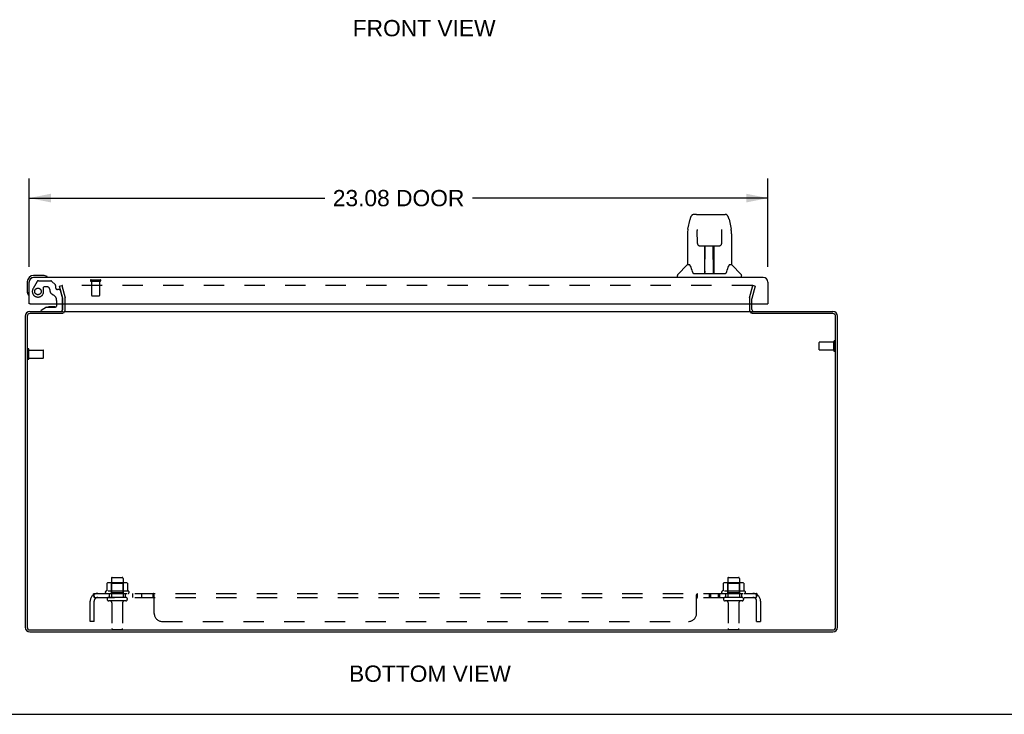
# Model space of a CAD drawing. Header units: inches. Extents: x 0 to 115, y 0 to 75.
# Tile 2 of 9: x 27 to 58, y 0 to 22. Entities that reach past the tile are written whole.
import ezdxf

# ---------------------------------------------------------------- set-up
doc = ezdxf.new("R2010")
doc.units = ezdxf.units.IN
doc.header["$LTSCALE"] = 6.344535
doc.header["$MEASUREMENT"] = 0
doc.linetypes.add('HIDDEN', pattern=[0.2, 0.1, -0.1])
doc.layers.get('0').update_dxf_attribs({"linetype": 'CONTINUOUS'})
for name, color, linetype in [('DEFAULT_2', 8, 'HIDDEN'), ('DIMENSIONS', 7, 'CONTINUOUS'), ('DOOR_ASSEMBLY', 7, 'CONTINUOUS'), ('SUBPANEL', 7, 'CONTINUOUS')]:
    doc.layers.add(name, color=color, linetype=linetype)
doc.styles.get("Standard").update_dxf_attribs({"font": 'arial.ttf'})
doc.dimstyles.new('DIMSTYLE_1', dxfattribs={"dimtxt": 0.50892, "dimasz": 0.67856, "dimexe": 0.09, "dimexo": 0.07, "dimgap": 0.0375, "dimtad": 0, "dimtih": 1, "dimtoh": 1, "dimzin": 4, "dimdsep": 46, "dimtxsty": 'Standard', "dimblk": '_FILLED', "dimblk1": '_FILLED', "dimblk2": '_FILLED', "dimcen": 0.09, "dimazin": 1, "dimtfac": 1, "dimtdec": 3, "dimtofl": 0, "dimtmove": 0, "dimatfit": 3, "dimldrblk": '_FILLED', "dimfxl": 0, "dimtolj": 1, "dimtzin": 4, "dimarcsym": 0})

# ---------------------------------------------------------------- blocks, each defined once
blk = doc.blocks.new('_FILLED')
at = {"color": 0, "linetype": 'ByBlock'}
blk.add_solid([(0, 0), (-1, 0.2), (-1, -0.2)], dxfattribs=at)
blk = doc.blocks.new('*D7')
at = {"layer": 'DIMENSIONS', "color": 2, "linetype": 'Continuous'}
for p, q in [((27.22, 13.971), (27.22, 16.728)), ((50.295, 13.971), (50.295, 16.728)), ((27.22, 16.117), (36.45, 16.117)), ((50.295, 16.117), (41.065, 16.117))]:
    blk.add_line(p, q, dxfattribs=at)
at = {"layer": 'DIMENSIONS', "color": 2, "linetype": 'Continuous', "xscale": 0.6785598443, "yscale": 0.6785598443, "zscale": 0.6785598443, "rotation": 180}
blk.add_blockref('_FILLED', (27.22, 16.117), dxfattribs=at)
at = {"layer": 'DIMENSIONS', "color": 2, "linetype": 'Continuous', "xscale": 0.6785598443, "yscale": 0.6785598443, "zscale": 0.6785598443}
blk.add_blockref('_FILLED', (50.295, 16.117), dxfattribs=at)
at = {"layer": 'DIMENSIONS', "color": 2, "linetype": 'Continuous', "insert": (38.758, 16.371), "char_height": 0.5089, "width": 4.10541, "attachment_point": 2, "line_spacing_factor": 0.9}
blk.add_mtext('23.08 DOOR', dxfattribs=at)

msp = doc.modelspace()

# ---------------------------------------------------------------- linework, layer by layer
at = {"color": 3, "linetype": 'Continuous'}
for p, q in [((28.27, 12.643), (28.27, 12.816)), ((28.345, 12.643), (28.345, 12.816)), ((49.72, 12.816), (49.72, 12.643)), ((49.795, 12.643), (49.795, 12.816)), ((27.095, 12.428), (27.095, 2.718)), ((27.158, 12.43), (27.158, 2.716)), ((28.267, 12.51), (27.238, 12.51)), ((27.24, 12.573), (28.27, 12.573)), ((28.297, 12.573), (49.768, 12.573)), ((49.795, 12.573), (52.325, 12.573)), ((52.327, 12.51), (49.798, 12.51)), ((52.407, 2.716), (52.407, 12.43)), ((52.47, 2.718), (52.47, 12.428)), ((27.238, 2.636), (52.327, 2.636)), ((27.24, 2.573), (52.325, 2.573))]:
    msp.add_line(p, q, dxfattribs=at)
at = {"color": 7, "linetype": 'Continuous'}
for p, q in [((49.795, 12.512), (49.795, 12.573)), ((0, 0), (115.355, 0))]:
    msp.add_line(p, q, dxfattribs=at)
at = {"color": 3, "linetype": 'Continuous'}
for centre, radius, start, end in [((28.2, 12.643), 0.07, 273.2314, 360), ((49.865, 12.643), 0.07, 180, 266.7686), ((27.24, 12.428), 0.145, 90, 180), ((27.238, 12.43), 0.08, 90, 180), ((52.325, 12.428), 0.145, 0, 90), ((52.327, 12.43), 0.08, 0, 90), ((27.24, 2.718), 0.145, 180, 270), ((27.238, 2.716), 0.08, 180, 270), ((52.325, 2.718), 0.145, 270, 360), ((52.327, 2.716), 0.08, 270, 360)]:
    msp.add_arc(centre, radius, start, end, dxfattribs=at)
at = {"color": 7, "linetype": 'Continuous'}
for centre, start, end in [((28.2, 12.643), 336.1284, 360), ((49.865, 12.643), 180, 203.8716), ((28.2, 12.643), 308.7549, 311.9883), ((49.865, 12.643), 228.0117, 231.2451)]:
    msp.add_arc(centre, 0.145, start, end, dxfattribs=at)
at = {"layer": 'DEFAULT_2', "color": 8, "linetype": 'HIDDEN'}
for p, q in [((28.166, 13.366), (28.238, 13.386)), ((28.269, 12.982), (28.166, 13.366)), ((28.238, 13.386), (28.341, 13.001)), ((49.804, 13.386), (28.261, 13.386)), ((49.724, 13.001), (49.827, 13.386)), ((49.899, 13.366), (49.796, 12.982)), ((49.899, 13.366), (49.827, 13.386)), ((28.27, 12.816), (28.27, 12.971)), ((28.345, 12.816), (28.345, 12.977)), ((49.72, 12.971), (49.72, 12.816)), ((49.795, 12.816), (49.795, 12.971)), ((27.17, 11.106), (27.17, 11.39)), ((27.213, 11.106), (27.213, 11.39)), ((51.895, 11.384), (51.895, 11.612)), ((52.352, 11.622), (51.905, 11.622)), ((52.352, 11.356), (52.352, 11.64)), ((52.395, 11.356), (52.395, 11.64)), ((27.213, 11.372), (27.66, 11.372)), ((27.213, 11.124), (27.66, 11.124)), ((27.67, 11.134), (27.67, 11.362)), ((52.352, 11.374), (51.905, 11.374)), ((29.651, 4.088), (29.651, 3.87)), ((30.226, 4.109), (29.714, 4.109)), ((29.787, 4.089), (29.767, 4.109)), ((29.787, 4.243), (29.787, 3.648)), ((29.787, 3.793), (29.787, 4.089)), ((30.154, 4.089), (29.787, 4.089)), ((29.817, 4.273), (30.123, 4.273)), ((30.153, 4.243), (30.153, 3.648)), ((30.154, 4.089), (30.174, 4.109)), ((30.154, 3.793), (30.154, 4.089)), ((30.289, 4.088), (30.289, 3.87)), ((48.901, 4.088), (48.901, 3.87)), ((49.476, 4.109), (48.964, 4.109)), ((49.037, 4.089), (49.017, 4.109)), ((49.037, 4.243), (49.037, 3.648)), ((49.404, 4.089), (49.037, 4.089)), ((49.037, 3.793), (49.037, 4.089)), ((49.067, 4.273), (49.373, 4.273)), ((49.403, 4.243), (49.403, 3.648)), ((49.404, 4.089), (49.424, 4.109)), ((49.404, 3.793), (49.404, 4.089)), ((49.539, 4.088), (49.539, 3.87)), ((30.326, 3.843), (29.614, 3.843)), ((29.636, 3.773), (30.304, 3.773)), ((29.787, 3.793), (29.767, 3.773)), ((30.154, 3.793), (29.787, 3.793)), ((30.154, 3.793), (30.174, 3.773)), ((49.576, 3.843), (48.864, 3.843)), ((48.886, 3.773), (49.554, 3.773)), ((49.037, 3.793), (49.017, 3.773)), ((49.404, 3.793), (49.037, 3.793)), ((49.404, 3.793), (49.424, 3.773)), ((30.235, 3.648), (29.706, 3.648)), ((30.235, 3.542), (29.706, 3.542)), ((29.804, 3.48), (29.804, 2.678)), ((30.136, 3.48), (30.136, 2.678)), ((49.485, 3.648), (48.956, 3.648)), ((49.485, 3.542), (48.956, 3.542)), ((49.054, 3.48), (49.054, 2.678)), ((49.386, 3.48), (49.386, 2.678)), ((29.834, 2.648), (30.106, 2.648)), ((49.084, 2.648), (49.356, 2.648))]:
    msp.add_line(p, q, dxfattribs=at)
for points in [[(28.261, 13.386), (28.26, 13.385), (28.258, 13.385), (28.257, 13.385), (28.256, 13.385), (28.255, 13.384), (28.253, 13.383), (28.252, 13.383), (28.251, 13.382), (28.25, 13.381), (28.249, 13.38), (28.249, 13.379), (28.248, 13.378), (28.247, 13.377), (28.247, 13.375), (28.247, 13.374), (28.246, 13.373), (28.246, 13.371), (28.246, 13.371)], [(28.246, 13.371), (28.246, 13.37), (28.246, 13.369), (28.247, 13.367)], [(49.817, 13.378), (49.817, 13.379), (49.816, 13.38), (49.815, 13.381), (49.814, 13.382), (49.813, 13.383), (49.812, 13.383), (49.81, 13.384), (49.809, 13.385), (49.808, 13.385), (49.807, 13.385), (49.805, 13.385), (49.804, 13.386)], [(49.817, 13.378), (49.818, 13.377), (49.818, 13.375), (49.819, 13.374), (49.819, 13.373), (49.819, 13.371), (49.819, 13.371)], [(49.819, 13.371), (49.819, 13.37), (49.819, 13.369), (49.818, 13.367)], [(29.657, 4.097), (29.656, 4.096), (29.654, 4.095), (29.653, 4.094), (29.652, 4.092), (29.652, 4.091), (29.651, 4.089), (29.651, 4.088)], [(30.283, 4.097), (30.284, 4.096), (30.286, 4.095), (30.287, 4.094), (30.288, 4.092), (30.288, 4.091), (30.289, 4.089), (30.289, 4.088)], [(48.907, 4.097), (48.906, 4.096), (48.904, 4.095), (48.903, 4.094), (48.902, 4.092), (48.902, 4.091), (48.901, 4.089), (48.901, 4.088)], [(49.533, 4.097), (49.534, 4.096), (49.536, 4.095), (49.537, 4.094), (49.538, 4.092), (49.538, 4.091), (49.539, 4.089), (49.539, 4.088)], [(29.651, 3.87), (29.651, 3.868), (29.651, 3.867), (29.651, 3.866), (29.65, 3.865), (29.65, 3.865), (29.65, 3.864), (29.649, 3.864), (29.649, 3.863), (29.648, 3.863), (29.648, 3.862), (29.648, 3.862), (29.648, 3.862), (29.647, 3.862), (29.647, 3.861), (29.647, 3.861), (29.646, 3.861), (29.646, 3.861), (29.646, 3.861)], [(30.294, 3.861), (30.294, 3.861), (30.294, 3.861), (30.293, 3.861), (30.293, 3.861), (30.293, 3.862), (30.293, 3.862), (30.292, 3.862), (30.292, 3.862), (30.292, 3.863), (30.291, 3.863), (30.291, 3.864), (30.291, 3.864), (30.29, 3.865), (30.29, 3.865), (30.29, 3.866), (30.289, 3.867), (30.289, 3.868), (30.289, 3.87)], [(48.901, 3.87), (48.901, 3.868), (48.901, 3.867), (48.901, 3.866), (48.9, 3.865), (48.9, 3.865), (48.9, 3.864), (48.899, 3.864), (48.899, 3.863), (48.898, 3.863), (48.898, 3.862), (48.898, 3.862), (48.898, 3.862), (48.897, 3.862), (48.897, 3.861), (48.897, 3.861), (48.896, 3.861), (48.896, 3.861), (48.896, 3.861)], [(49.544, 3.861), (49.544, 3.861), (49.544, 3.861), (49.543, 3.861), (49.543, 3.861), (49.543, 3.862), (49.543, 3.862), (49.542, 3.862), (49.542, 3.862), (49.542, 3.863), (49.541, 3.863), (49.541, 3.864), (49.541, 3.864), (49.54, 3.865), (49.54, 3.865), (49.54, 3.866), (49.539, 3.867), (49.539, 3.868), (49.539, 3.87)]]:
    msp.add_lwpolyline(points, dxfattribs=at)
for centre, radius, start, end in [((28.23, 12.971), 0.04, 0, 15), ((28.23, 12.971), 0.115, 0, 15), ((49.835, 12.971), 0.115, 165, 180), ((49.835, 12.971), 0.04, 165, 180), ((28.2, 12.643), 0.145, 311.9883, 336.1284), ((49.865, 12.643), 0.145, 203.8716, 228.0117), ((27.192, 11.39), 0.0215, 360, 180), ((51.905, 11.612), 0.01, 90, 180), ((51.905, 11.384), 0.01, 180, 270), ((52.374, 11.64), 0.0215, 360, 180), ((27.192, 11.106), 0.0215, 180, 0), ((27.66, 11.362), 0.01, 360, 90), ((27.66, 11.134), 0.01, 270, 0), ((52.374, 11.356), 0.0215, 180, 0), ((29.714, 3.968), 0.141, 90, 113.95), ((29.817, 4.243), 0.03, 90, 180), ((30.123, 4.243), 0.03, 0, 90), ((30.226, 3.968), 0.141, 66.05, 90), ((48.964, 3.968), 0.141, 90, 113.95), ((49.067, 4.243), 0.03, 90, 180), ((49.373, 4.243), 0.03, 0, 90), ((49.476, 3.968), 0.141, 66.05, 90), ((29.636, 3.811), 0.0384, 124.4497, 270), ((29.97, 3.243), 0.698, 117.6814, 120.6631), ((29.97, 3.243), 0.698, 59.3369, 62.3186), ((30.304, 3.811), 0.0384, 270, 55.5503), ((48.886, 3.811), 0.0384, 124.4497, 270), ((49.22, 3.243), 0.698, 117.6814, 120.6631), ((49.22, 3.243), 0.698, 59.3369, 62.3186), ((49.554, 3.811), 0.0384, 270, 55.5503), ((29.706, 3.595), 0.053, 90, 270), ((29.742, 3.48), 0.0625, 0, 90), ((30.199, 3.48), 0.0625, 90, 180), ((30.235, 3.595), 0.053, 270, 90), ((48.956, 3.595), 0.053, 90, 270), ((48.992, 3.48), 0.0625, 0, 90), ((49.449, 3.48), 0.0625, 90, 180), ((49.485, 3.595), 0.053, 270, 90), ((29.834, 2.678), 0.03, 180, 270), ((30.106, 2.678), 0.03, 270, 360), ((49.084, 2.678), 0.03, 180, 270), ((49.356, 2.678), 0.03, 270, 360)]:
    msp.add_arc(centre, radius, start, end, dxfattribs=at)
at = {"layer": 'DOOR_ASSEMBLY', "color": 7, "linetype": 'Continuous'}
for p, q in [((47.796, 15.15), (47.861, 15.455)), ((48.066, 15.61), (47.985, 15.61)), ((48.067, 15.61), (48.955, 15.61)), ((48.072, 15.61), (48.071, 15.61)), ((49.079, 15.455), (49.144, 15.15)), ((48.082, 15.135), (48.082, 15.132)), ((48.082, 15.132), (48.082, 15.129)), ((48.082, 15.129), (48.082, 15.125)), ((48.082, 15.125), (48.083, 15.12)), ((48.083, 15.12), (48.083, 15.115)), ((48.083, 15.115), (48.083, 15.107)), ((48.09, 14.703), (48.083, 15.107)), ((48.85, 14.703), (48.857, 15.113)), ((48.857, 15.113), (48.858, 15.119)), ((48.858, 15.124), (48.858, 15.129)), ((48.858, 15.119), (48.858, 15.124)), ((49.15, 15.119), (49.144, 15.15)), ((47.781, 15.007), (47.781, 14.035)), ((49.159, 15.006), (49.159, 14.035)), ((48.09, 14.703), (48.09, 14.703)), ((48.09, 14.703), (48.091, 14.69)), ((48.17, 14.625), (48.29, 14.625)), ((48.321, 13.779), (48.336, 14.626)), ((48.326, 14.626), (48.615, 14.626)), ((48.328, 14.21), (48.328, 14.626)), ((48.335, 14.57), (48.328, 14.57)), ((48.596, 13.759), (48.581, 14.626)), ((48.582, 14.57), (48.612, 14.57)), ((48.587, 14.626), (48.587, 14.57)), ((48.612, 13.759), (48.612, 14.626)), ((48.65, 14.625), (48.77, 14.625)), ((48.332, 14.401), (48.328, 14.401)), ((48.331, 14.389), (48.328, 14.389)), ((48.612, 14.401), (48.585, 14.401)), ((48.612, 14.389), (48.585, 14.389)), ((48.589, 14.161), (48.612, 14.161)), ((48.612, 14.157), (48.589, 14.157)), ((47.775, 14.029), (47.478, 13.731)), ((47.854, 14.035), (47.781, 14.035)), ((47.851, 14.035), (47.857, 14.024)), ((47.917, 13.87), (47.931, 13.823)), ((49.083, 14.024), (49.089, 14.033)), ((49.159, 14.035), (49.086, 14.035)), ((49.165, 14.029), (49.462, 13.731)), ((27.649, 13.701), (27.36, 13.701)), ((27.687, 13.698), (27.649, 13.701)), ((27.785, 13.654), (27.785, 13.654)), ((47.466, 13.641), (47.466, 13.703)), ((47.931, 13.823), (47.934, 13.814)), ((47.984, 13.759), (48.956, 13.759)), ((48.322, 13.831), (48.321, 13.805)), ((48.328, 13.759), (48.328, 13.763)), ((48.595, 13.805), (48.595, 13.831)), ((49.006, 13.814), (49.009, 13.823)), ((49.474, 13.641), (49.474, 13.703)), ((27.16, 13.501), (27.16, 13.212)), ((27.16, 13.212), (27.163, 13.174)), ((27.248, 12.816), (27.22, 12.816)), ((27.764, 12.711), (27.593, 12.612)), ((27.593, 12.573), (27.593, 12.612)), ((27.764, 12.711), (28.046, 12.711)), ((27.928, 12.727), (27.858, 12.727)), ((27.998, 12.727), (27.928, 12.727)), ((28.078, 12.816), (28.078, 12.743)), ((28.263, 12.652), (28.263, 12.816)), ((50.267, 12.816), (50.295, 12.816))]:
    msp.add_line(p, q, dxfattribs=at)
at = {"layer": 'DOOR_ASSEMBLY', "color": 3, "linetype": 'Continuous'}
for p, q in [((50.15, 13.641), (27.365, 13.641)), ((27.22, 12.816), (27.22, 13.496)), ((50.295, 13.496), (50.295, 12.816)), ((27.248, 12.816), (50.267, 12.816))]:
    msp.add_line(p, q, dxfattribs=at)
at = {"layer": 'DOOR_ASSEMBLY', "color": 8, "linetype": 'HIDDEN'}
for p, q in [((27.507, 13.537), (27.892, 13.537)), ((29.153, 13.566), (29.437, 13.566)), ((27.472, 13.517), (27.342, 13.292)), ((27.672, 13.203), (27.672, 13.336)), ((27.688, 13.352), (27.771, 13.352)), ((28.042, 13.404), (27.92, 13.526)), ((28.046, 13.393), (28.046, 13.321)), ((28.159, 13.262), (28.105, 13.262)), ((28.189, 13.239), (28.259, 12.979)), ((29.153, 13.523), (29.437, 13.523)), ((29.171, 13.523), (29.171, 13.076)), ((29.419, 13.523), (29.419, 13.076)), ((28.078, 12.924), (28.078, 12.816)), ((28.263, 12.816), (28.263, 12.947)), ((29.181, 13.066), (29.409, 13.066)), ((27.593, 12.573), (28.184, 12.573))]:
    msp.add_line(p, q, dxfattribs=at)
at = {"layer": 'DOOR_ASSEMBLY', "color": 7, "linetype": 'Continuous'}
for points in [[(47.985, 15.61), (47.982, 15.609), (47.969, 15.608), (47.956, 15.605), (47.943, 15.599), (47.932, 15.593), (47.922, 15.585), (47.913, 15.576), (47.904, 15.566), (47.897, 15.556), (47.891, 15.544), (47.885, 15.532), (47.879, 15.518), (47.874, 15.503), (47.869, 15.487), (47.864, 15.468), (47.861, 15.455)], [(49.079, 15.455), (49.076, 15.468), (49.071, 15.487), (49.066, 15.503), (49.061, 15.519), (49.055, 15.532), (49.049, 15.545), (49.043, 15.556), (49.035, 15.567), (49.027, 15.576), (49.018, 15.585), (49.008, 15.593), (48.996, 15.6), (48.984, 15.605), (48.971, 15.608), (48.957, 15.609), (48.955, 15.61)], [(47.796, 15.15), (47.79, 15.119), (47.785, 15.079), (47.782, 15.039), (47.781, 15.007)], [(48.082, 15.138), (48.082, 15.138), (48.082, 15.138), (48.082, 15.138), (48.082, 15.138), (48.082, 15.137), (48.082, 15.136), (48.082, 15.135)], [(48.858, 15.129), (48.858, 15.133), (48.858, 15.134), (48.858, 15.135), (48.858, 15.137), (48.858, 15.137), (48.858, 15.138), (48.858, 15.138)], [(49.159, 15.006), (49.158, 15.04), (49.155, 15.08), (49.15, 15.119)], [(48.091, 14.69), (48.095, 14.678), (48.1, 14.666), (48.107, 14.655), (48.116, 14.646), (48.126, 14.638), (48.137, 14.632), (48.148, 14.628), (48.16, 14.626), (48.169, 14.625)], [(48.29, 14.625), (48.294, 14.625), (48.303, 14.626), (48.311, 14.626)], [(48.311, 14.626), (48.319, 14.626), (48.326, 14.626)], [(48.615, 14.626), (48.622, 14.626), (48.631, 14.626)], [(48.631, 14.626), (48.639, 14.626), (48.647, 14.625), (48.65, 14.625)], [(48.771, 14.625), (48.781, 14.626), (48.793, 14.628), (48.805, 14.633), (48.815, 14.639), (48.825, 14.647), (48.834, 14.656), (48.841, 14.667), (48.846, 14.679), (48.849, 14.691), (48.85, 14.703)], [(47.857, 14.024), (47.87, 13.996), (47.885, 13.96), (47.901, 13.918), (47.917, 13.87)], [(49.009, 13.823), (49.023, 13.869), (49.039, 13.916), (49.054, 13.959), (49.069, 13.995), (49.083, 14.024)], [(27.785, 13.654), (27.783, 13.655), (27.782, 13.655), (27.778, 13.656)], [(47.934, 13.814), (47.939, 13.801), (47.944, 13.791), (47.949, 13.782)], [(47.949, 13.782), (47.954, 13.775), (47.96, 13.769), (47.967, 13.764), (47.974, 13.761), (47.982, 13.759), (47.984, 13.759)], [(48.956, 13.759), (48.958, 13.759), (48.966, 13.761), (48.973, 13.764), (48.98, 13.769), (48.986, 13.775), (48.991, 13.782)], [(48.991, 13.782), (48.996, 13.791), (49.001, 13.801), (49.006, 13.814)], [(27.205, 13.083), (27.206, 13.081), (27.206, 13.079), (27.206, 13.078)], [(27.206, 13.078), (27.207, 13.076), (27.207, 13.076)]]:
    msp.add_lwpolyline(points, dxfattribs=at)
at = {"layer": 'DOOR_ASSEMBLY', "color": 8, "linetype": 'HIDDEN'}
msp.add_circle((27.495, 13.203), 0.102, dxfattribs=at)
at = {"layer": 'DOOR_ASSEMBLY', "color": 7, "linetype": 'Continuous'}
for centre, radius, start, end in [((47.789, 14.015), 0.0197, 97.5, 135), ((49.151, 14.015), 0.0197, 45, 82.5), ((27.36, 13.501), 0.2, 90, 180), ((27.36, 13.501), 0.14, 90, 180), ((27.649, 13.451), 0.25, 59.1101, 90), ((27.77, 13.656), 0.015, 270, 353.6204), ((27.77, 13.653), 0.015, 6.3796, 59.1101), ((47.505, 13.703), 0.0394, 135, 180), ((48.34, 13.779), 0.0197, 179, 270), ((48.341, 13.779), 0.0197, 260.739, 269.9232), ((48.576, 13.779), 0.0197, 270, 1), ((48.576, 13.779), 0.0197, 270.0771, 272.6469), ((49.435, 13.703), 0.0394, 0, 45), ((27.41, 13.212), 0.25, 180, 210.8899), ((27.208, 13.091), 0.015, 210.8899, 263.6204), ((27.205, 13.091), 0.015, 276.3796, 360), ((27.858, 12.637), 0.09, 90, 124.9249), ((27.998, 12.637), 0.09, 55.2472, 90), ((28.046, 12.743), 0.0317, 270, 360), ((28.184, 12.652), 0.0787, 270, 360)]:
    msp.add_arc(centre, radius, start, end, dxfattribs=at)
at = {"layer": 'DOOR_ASSEMBLY', "color": 3, "linetype": 'Continuous'}
for centre, start, end in [((27.365, 13.496), 90, 180), ((50.15, 13.496), 0, 90)]:
    msp.add_arc(centre, 0.145, start, end, dxfattribs=at)
at = {"layer": 'DOOR_ASSEMBLY', "color": 8, "linetype": 'HIDDEN'}
for centre, radius, start, end in [((27.507, 13.497), 0.04, 90, 150), ((27.892, 13.497), 0.04, 45, 90), ((29.153, 13.545), 0.0215, 90, 270), ((29.437, 13.545), 0.0215, 270, 90), ((27.495, 13.203), 0.177, 150, 360), ((27.688, 13.336), 0.0156, 90, 180), ((27.771, 13.262), 0.09, 0, 90), ((28.046, 13.262), 0.185, 180, 245.2678), ((28.031, 13.393), 0.0156, 0, 45), ((28.105, 13.321), 0.0591, 180, 270), ((28.159, 13.231), 0.0312, 15, 90), ((27.89, 12.924), 0.188, 0, 65.2678), ((28.138, 12.947), 0.125, 0, 15), ((29.181, 13.076), 0.01, 180, 270), ((29.409, 13.076), 0.01, 270, 360)]:
    msp.add_arc(centre, radius, start, end, dxfattribs=at)
at = {"layer": 'DOOR_ASSEMBLY', "color": 7, "linetype": 'Continuous'}
for centre, major_axis, start_param, end_param in [((48.32, 13.799), (0, 0.0394), -2.940151, -2.835574), ((48.596, 13.799), (0.0394, 0), -1.876815, -1.570796)]:
    msp.add_ellipse(centre, major_axis=major_axis, ratio=1, start_param=start_param, end_param=end_param, dxfattribs=at)
at = {"layer": 'SUBPANEL', "color": 8, "linetype": 'HIDDEN'}
for p, q in [((29.213, 3.719), (29.292, 3.623)), ((29.251, 3.648), (29.251, 3.773)), ((29.251, 3.773), (49.939, 3.773)), ((29.72, 3.773), (29.72, 3.648)), ((30.22, 3.773), (30.22, 3.648)), ((30.448, 3.773), (30.448, 3.648)), ((30.729, 3.773), (30.729, 3.648)), ((31.091, 3.648), (31.091, 3.773)), ((31.1, 3.768), (31.099, 3.77)), ((31.105, 3.762), (31.104, 3.764)), ((31.126, 3.148), (31.126, 3.719)), ((48.064, 3.719), (48.065, 3.721)), ((48.064, 3.148), (48.064, 3.719)), ((48.086, 3.764), (48.088, 3.766)), ((48.098, 3.773), (48.099, 3.773)), ((48.099, 3.648), (48.099, 3.773)), ((48.461, 3.773), (48.461, 3.648)), ((48.5, 3.773), (48.5, 3.648)), ((48.742, 3.773), (48.742, 3.648)), ((48.781, 3.773), (48.781, 3.648)), ((48.97, 3.773), (48.97, 3.648)), ((49.47, 3.773), (49.47, 3.648)), ((49.977, 3.719), (49.898, 3.623)), ((49.939, 3.648), (49.939, 3.773)), ((29.126, 2.898), (29.126, 3.536)), ((29.251, 3.648), (49.939, 3.648)), ((29.251, 2.898), (29.251, 3.536)), ((29.261, 3.672), (29.26, 3.673)), ((29.262, 3.67), (29.261, 3.672)), ((29.262, 3.668), (29.262, 3.67)), ((29.263, 3.667), (29.262, 3.668)), ((29.263, 3.666), (29.263, 3.667)), ((29.264, 3.664), (29.263, 3.666)), ((29.265, 3.663), (29.264, 3.664)), ((29.265, 3.661), (29.265, 3.663)), ((29.266, 3.66), (29.265, 3.661)), ((29.266, 3.659), (29.266, 3.66)), ((29.267, 3.657), (29.266, 3.659)), ((29.268, 3.656), (29.267, 3.657)), ((29.268, 3.655), (29.268, 3.656)), ((29.269, 3.654), (29.268, 3.655)), ((29.269, 3.653), (29.269, 3.654)), ((29.27, 3.652), (29.269, 3.653)), ((29.27, 3.651), (29.27, 3.652)), ((29.279, 3.63), (29.273, 3.635)), ((31.106, 3.635), (31.103, 3.638)), ((31.126, 3.623), (31.125, 3.622)), ((48.072, 3.623), (48.073, 3.623)), ((48.091, 3.643), (48.092, 3.645)), ((49.939, 2.898), (49.939, 3.536)), ((50.064, 3.536), (50.064, 2.898)), ((29.251, 2.898), (29.126, 2.898)), ((31.376, 2.898), (47.814, 2.898)), ((49.939, 2.898), (50.064, 2.898))]:
    msp.add_line(p, q, dxfattribs=at)
for points in [[(29.213, 3.719), (29.215, 3.721), (29.216, 3.722), (29.218, 3.725), (29.22, 3.727), (29.221, 3.73), (29.223, 3.732), (29.224, 3.735), (29.226, 3.738), (29.227, 3.742), (29.229, 3.745)], [(29.229, 3.745), (29.231, 3.751), (29.233, 3.754), (29.234, 3.757), (29.235, 3.759), (29.237, 3.762), (29.238, 3.764), (29.24, 3.766), (29.241, 3.768), (29.243, 3.77), (29.245, 3.771), (29.246, 3.772), (29.248, 3.772), (29.249, 3.773), (29.25, 3.773), (29.251, 3.773)], [(29.251, 3.707), (29.251, 3.708), (29.251, 3.708), (29.251, 3.708), (29.251, 3.708), (29.251, 3.708), (29.251, 3.707), (29.251, 3.707), (29.251, 3.707), (29.251, 3.706), (29.251, 3.706), (29.251, 3.706), (29.251, 3.705), (29.251, 3.705)], [(29.26, 3.673), (29.26, 3.675), (29.259, 3.676), (29.259, 3.677), (29.259, 3.678), (29.258, 3.679), (29.258, 3.679), (29.258, 3.68), (29.258, 3.681), (29.257, 3.682), (29.257, 3.683), (29.257, 3.684), (29.256, 3.685), (29.256, 3.686), (29.256, 3.687), (29.256, 3.688), (29.255, 3.689), (29.255, 3.689), (29.255, 3.69), (29.255, 3.691), (29.254, 3.692), (29.254, 3.693), (29.254, 3.694), (29.254, 3.694), (29.254, 3.695), (29.253, 3.696), (29.253, 3.697), (29.253, 3.698), (29.253, 3.698), (29.253, 3.699), (29.252, 3.7), (29.252, 3.701), (29.252, 3.701), (29.252, 3.702), (29.252, 3.703), (29.252, 3.704), (29.252, 3.704), (29.252, 3.705), (29.251, 3.705), (29.251, 3.706), (29.251, 3.706), (29.251, 3.707), (29.251, 3.707), (29.251, 3.707)], [(31.104, 3.764), (31.102, 3.766), (31.1, 3.768), (31.099, 3.77), (31.097, 3.771), (31.096, 3.772), (31.094, 3.772), (31.093, 3.773), (31.092, 3.773), (31.091, 3.773)], [(31.109, 3.754), (31.108, 3.757), (31.107, 3.759), (31.105, 3.762)], [(31.116, 3.738), (31.113, 3.745), (31.112, 3.748), (31.111, 3.751), (31.109, 3.754)], [(31.124, 3.722), (31.122, 3.725), (31.121, 3.727), (31.12, 3.73), (31.118, 3.732), (31.117, 3.735), (31.116, 3.738)], [(31.126, 3.719), (31.125, 3.721), (31.124, 3.722)], [(48.065, 3.721), (48.066, 3.722), (48.068, 3.725), (48.069, 3.727), (48.07, 3.73), (48.072, 3.732), (48.073, 3.735), (48.074, 3.738), (48.077, 3.745)], [(48.069, 3.727), (48.07, 3.73), (48.072, 3.732)], [(48.077, 3.745), (48.078, 3.748), (48.079, 3.751), (48.081, 3.754)], [(48.081, 3.754), (48.082, 3.757), (48.083, 3.759), (48.085, 3.762), (48.086, 3.764), (48.088, 3.766), (48.09, 3.768), (48.091, 3.77), (48.093, 3.771), (48.094, 3.772), (48.096, 3.772), (48.097, 3.773), (48.098, 3.773), (48.099, 3.773)], [(49.939, 3.708), (49.939, 3.708), (49.939, 3.708), (49.939, 3.707), (49.939, 3.707), (49.939, 3.707), (49.939, 3.706), (49.939, 3.706), (49.939, 3.706), (49.939, 3.705), (49.938, 3.704), (49.938, 3.704), (49.938, 3.703), (49.938, 3.703), (49.938, 3.702), (49.938, 3.702), (49.938, 3.701), (49.938, 3.7), (49.938, 3.7), (49.937, 3.699), (49.937, 3.698), (49.937, 3.698), (49.937, 3.697), (49.937, 3.696), (49.937, 3.696), (49.936, 3.695), (49.936, 3.694), (49.936, 3.693), (49.936, 3.693), (49.936, 3.692), (49.935, 3.691), (49.935, 3.69), (49.935, 3.689), (49.935, 3.689), (49.935, 3.688), (49.934, 3.687), (49.934, 3.686), (49.934, 3.685), (49.934, 3.685), (49.933, 3.684), (49.933, 3.683), (49.933, 3.682), (49.933, 3.681), (49.932, 3.68), (49.932, 3.68), (49.932, 3.679), (49.931, 3.678), (49.931, 3.677), (49.931, 3.676), (49.93, 3.675), (49.93, 3.674), (49.93, 3.673), (49.929, 3.672), (49.929, 3.671), (49.929, 3.67), (49.928, 3.669), (49.928, 3.668), (49.928, 3.668), (49.927, 3.667), (49.927, 3.666), (49.926, 3.665), (49.926, 3.664), (49.926, 3.663), (49.925, 3.662), (49.925, 3.661), (49.925, 3.661), (49.924, 3.66), (49.924, 3.659), (49.923, 3.658), (49.923, 3.657), (49.923, 3.657), (49.922, 3.656), (49.922, 3.655), (49.922, 3.655), (49.921, 3.654), (49.921, 3.653), (49.921, 3.652), (49.92, 3.652), (49.92, 3.651), (49.92, 3.651), (49.919, 3.65), (49.919, 3.649), (49.919, 3.649), (49.918, 3.648), (49.918, 3.648), (49.918, 3.647), (49.917, 3.647), (49.917, 3.646), (49.917, 3.646), (49.917, 3.645), (49.916, 3.645), (49.916, 3.645), (49.916, 3.644), (49.916, 3.644)], [(49.959, 3.751), (49.957, 3.754), (49.956, 3.757), (49.955, 3.759), (49.954, 3.762), (49.952, 3.764), (49.95, 3.766), (49.949, 3.768), (49.947, 3.77), (49.946, 3.771), (49.944, 3.772), (49.943, 3.772), (49.941, 3.773), (49.94, 3.773), (49.939, 3.773)], [(49.939, 3.705), (49.939, 3.705), (49.939, 3.706), (49.939, 3.706), (49.939, 3.706), (49.939, 3.707), (49.939, 3.707), (49.939, 3.707), (49.939, 3.708), (49.939, 3.708), (49.939, 3.708)], [(49.977, 3.719), (49.976, 3.721), (49.974, 3.722), (49.972, 3.725), (49.97, 3.727), (49.969, 3.73), (49.967, 3.732), (49.966, 3.735), (49.964, 3.738), (49.963, 3.742), (49.961, 3.745), (49.959, 3.751)], [(29.273, 3.635), (29.272, 3.637), (29.27, 3.638), (29.268, 3.64), (29.266, 3.642), (29.263, 3.643), (29.261, 3.645), (29.259, 3.646), (29.258, 3.647), (29.256, 3.647), (29.254, 3.648), (29.253, 3.648), (29.251, 3.648)], [(29.274, 3.644), (29.274, 3.644), (29.274, 3.644), (29.274, 3.644), (29.274, 3.644), (29.274, 3.645), (29.274, 3.645), (29.273, 3.645), (29.273, 3.646), (29.273, 3.646), (29.273, 3.647), (29.272, 3.647), (29.272, 3.648), (29.272, 3.648), (29.272, 3.649), (29.271, 3.649), (29.271, 3.65), (29.271, 3.65), (29.27, 3.651)], [(29.271, 3.648), (29.272, 3.647), (29.272, 3.647), (29.272, 3.647), (29.273, 3.646), (29.273, 3.646), (29.273, 3.645), (29.274, 3.645), (29.274, 3.645), (29.274, 3.644), (29.274, 3.644), (29.274, 3.644), (29.274, 3.644), (29.274, 3.644)], [(29.292, 3.623), (29.292, 3.622), (29.291, 3.622), (29.29, 3.622), (29.29, 3.622), (29.289, 3.622), (29.288, 3.623), (29.287, 3.623), (29.286, 3.624), (29.285, 3.625), (29.283, 3.626), (29.282, 3.627), (29.28, 3.629), (29.279, 3.63)], [(31.101, 3.642), (31.1, 3.643), (31.098, 3.645), (31.097, 3.646), (31.096, 3.647), (31.094, 3.647), (31.093, 3.648), (31.092, 3.648), (31.091, 3.648)], [(31.098, 3.645), (31.097, 3.646), (31.096, 3.647)], [(31.103, 3.638), (31.102, 3.64), (31.101, 3.642), (31.1, 3.643)], [(31.113, 3.626), (31.112, 3.627), (31.11, 3.629), (31.109, 3.63), (31.108, 3.632), (31.107, 3.633), (31.106, 3.635)], [(31.126, 3.623), (31.125, 3.622), (31.123, 3.622), (31.122, 3.622), (31.121, 3.622), (31.119, 3.622), (31.118, 3.623), (31.117, 3.623), (31.115, 3.624), (31.114, 3.625), (31.113, 3.626), (31.112, 3.627), (31.11, 3.629), (31.109, 3.63)], [(31.121, 3.622), (31.119, 3.622), (31.118, 3.623)], [(48.064, 3.623), (48.065, 3.622), (48.067, 3.622), (48.068, 3.622), (48.069, 3.622), (48.071, 3.622), (48.072, 3.623), (48.073, 3.623), (48.075, 3.624), (48.076, 3.625), (48.077, 3.626), (48.079, 3.627), (48.08, 3.629), (48.081, 3.63)], [(48.064, 3.623), (48.065, 3.622), (48.067, 3.622), (48.068, 3.622), (48.069, 3.622)], [(48.075, 3.624), (48.076, 3.625), (48.077, 3.626)], [(48.079, 3.627), (48.08, 3.629), (48.081, 3.63), (48.082, 3.632), (48.083, 3.633), (48.084, 3.635)], [(48.084, 3.635), (48.087, 3.638), (48.088, 3.64), (48.089, 3.642)], [(48.089, 3.642), (48.091, 3.643), (48.092, 3.645), (48.093, 3.646), (48.094, 3.647), (48.096, 3.647), (48.097, 3.648), (48.098, 3.648), (48.099, 3.648)], [(48.097, 3.648), (48.098, 3.648), (48.099, 3.648)], [(49.898, 3.623), (49.898, 3.622), (49.899, 3.622), (49.9, 3.622), (49.901, 3.622), (49.901, 3.622), (49.902, 3.623), (49.903, 3.623), (49.904, 3.624), (49.906, 3.625), (49.907, 3.626), (49.908, 3.627), (49.91, 3.629), (49.911, 3.63), (49.915, 3.633)], [(49.915, 3.633), (49.917, 3.635), (49.919, 3.637), (49.921, 3.638), (49.923, 3.64), (49.925, 3.642), (49.927, 3.643), (49.929, 3.645), (49.931, 3.646), (49.933, 3.647), (49.934, 3.647), (49.936, 3.648), (49.937, 3.648), (49.939, 3.648)], [(49.916, 3.644), (49.916, 3.644), (49.916, 3.644), (49.916, 3.644), (49.916, 3.644), (49.916, 3.644), (49.916, 3.644), (49.916, 3.645), (49.917, 3.645), (49.917, 3.645), (49.917, 3.646), (49.917, 3.646), (49.918, 3.646), (49.918, 3.647), (49.918, 3.647), (49.919, 3.648)]]:
    msp.add_lwpolyline(points, dxfattribs=at)
for centre, radius, start, end in [((29.363, 3.536), 0.237, 90, 180), ((49.827, 3.536), 0.237, 0, 90), ((29.363, 3.536), 0.112, 90, 180), ((49.827, 3.536), 0.112, 0, 90), ((31.376, 3.148), 0.25, 180, 270), ((47.814, 3.148), 0.25, 270, 360)]:
    msp.add_arc(centre, radius, start, end, dxfattribs=at)

# ---------------------------------------------------------------- texts
at = {"layer": 'DIMENSIONS', "color": 2, "linetype": 'Continuous', "attachment_point": 2, "line_spacing_factor": 0.9}
for s, insert, char_height, width in [('FRONT VIEW', (39.557, 21.678), 0.5089, 4.45352), ('BOTTOM VIEW', (39.738, 1.523), 0.50892, 5.04379)]:
    msp.add_mtext(s, dxfattribs=dict(at, insert=insert, char_height=char_height, width=width))

# ---------------------------------------------------------------- dimensions: what is measured, and where the dimension line sits
at = {"layer": 'DIMENSIONS', "color": 2, "linetype": 'Continuous'}
dim = msp.add_linear_dim(base=(27.220052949, 16.117038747), p1=(50.295052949, 13.901015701), p2=(27.220052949, 13.901015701), angle=180, text='<> DOOR', dimstyle='DIMSTYLE_1', dxfattribs=at)
dim.commit()
dim.dimension.update_dxf_attribs({"geometry": '*D7', "text_midpoint": (38.757552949, 16.117038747), "dimtype": 160})

doc.saveas('drawing.dxf')
